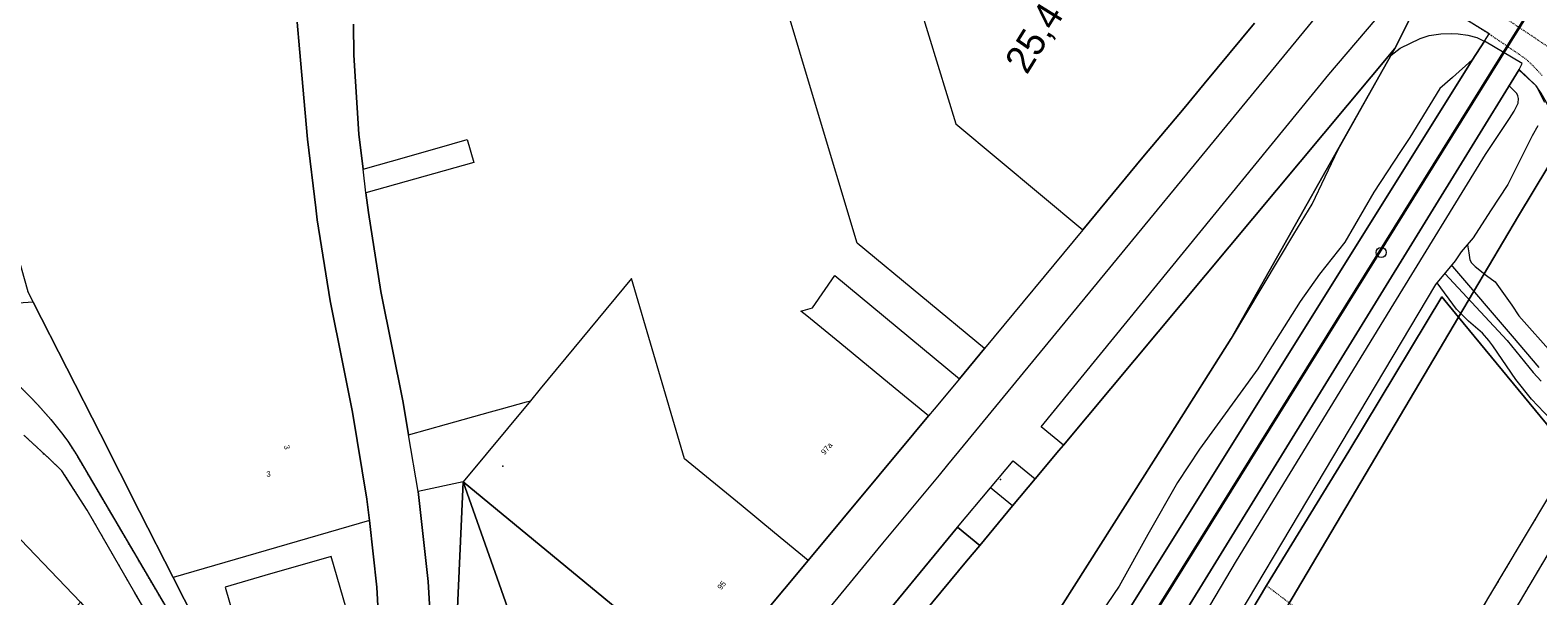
# Model space of a CAD drawing. Header units: millimetres. Extents: x -191 to 81095, y -508122 to 28741.
# Tile 194 of 251: x 5096 to 5287, y 10515 to 10587. Entities that reach past the tile are written whole.
import ezdxf
from ezdxf.enums import TextEntityAlignment as Align

# ---------------------------------------------------------------- set-up
doc = ezdxf.new("R2010")
doc.units = ezdxf.units.MM
for name, pattern in [('VE22-087 DB - VST Hervest-Dorsten ALK VA2736$0$1', [0]), ('VE22-087 DB - VST Hervest-Dorsten ALK VA2736$0$2', [0.16, 0.06, -0.1]), ('VE22-087 DB - VST Hervest-Dorsten ALK VA2736$0$3', [0.26, 0.11, -0.15])]:
    doc.linetypes.add(name, pattern=pattern)
doc.layers.get('0').update_dxf_attribs({"color": 251})
for name, color, linetype, lineweight in [('240620_Dorsten Achse$0$EB-62273R-A-ACHSE', 1, 'Continuous', 35), ('240620_Dorsten Achse$0$EB-62273S-A-KM', 1, 'Continuous', 18), ('240620_Dorsten Achse$0$EB-62273S-A-KMTXT', 1, 'Continuous', 35), ('VE22-087 DB - VST Hervest-Dorsten ALK VA2736$0$AX_Bahnverkehr', 7, 'VE22-087 DB - VST Hervest-Dorsten ALK VA2736$0$1', 18), ('VE22-087 DB - VST Hervest-Dorsten ALK VA2736$0$AX_Flurstueck', 9, 'VE22-087 DB - VST Hervest-Dorsten ALK VA2736$0$1', 18), ('VE22-087 DB - VST Hervest-Dorsten ALK VA2736$0$AX_Gebaeude', 7, 'VE22-087 DB - VST Hervest-Dorsten ALK VA2736$0$1', 18), ('VE22-087 DB - VST Hervest-Dorsten ALK VA2736$0$AX_Gehoelz', 7, 'VE22-087 DB - VST Hervest-Dorsten ALK VA2736$0$1', 18), ('VE22-087 DB - VST Hervest-Dorsten ALK VA2736$0$AX_Gelaendekante', 7, 'VE22-087 DB - VST Hervest-Dorsten ALK VA2736$0$1', 18), ('VE22-087 DB - VST Hervest-Dorsten ALK VA2736$0$AX_Gleis', 7, 'VE22-087 DB - VST Hervest-Dorsten ALK VA2736$0$1', 18), ('VE22-087 DB - VST Hervest-Dorsten ALK VA2736$0$AX_LagebezeichnungMitHausnummer', 7, 'VE22-087 DB - VST Hervest-Dorsten ALK VA2736$0$1', 18), ('VE22-087 DB - VST Hervest-Dorsten ALK VA2736$0$AX_SonstigerVermessungspunkt_V1230_G2300', 7, 'VE22-087 DB - VST Hervest-Dorsten ALK VA2736$0$1', 18), ('VE22-087 DB - VST Hervest-Dorsten ALK VA2736$0$AX_SonstigerVermessungspunkt_V9500', 7, 'VE22-087 DB - VST Hervest-Dorsten ALK VA2736$0$1', 18), ('VE22-087 DB - VST Hervest-Dorsten ALK VA2736$0$AX_SonstigesBauwerkOderSonstigeEinrichtung', 7, 'VE22-087 DB - VST Hervest-Dorsten ALK VA2736$0$1', 18), ('VE22-087 DB - VST Hervest-Dorsten ALK VA2736$0$AX_SportFreizeitUndErholungsflaeche', 7, 'VE22-087 DB - VST Hervest-Dorsten ALK VA2736$0$1', 18), ('VE22-087 DB - VST Hervest-Dorsten ALK VA2736$0$AX_Strassenverkehr', 7, 'VE22-087 DB - VST Hervest-Dorsten ALK VA2736$0$1', 18), ('VE22-087 DB - VST Hervest-Dorsten ALK VA2736$0$AX_Strassenverkehrsanlage', 7, 'VE22-087 DB - VST Hervest-Dorsten ALK VA2736$0$1', 18), ('VE22-087 DB - VST Hervest-Dorsten ALK VA2736$0$AX_Wald', 7, 'VE22-087 DB - VST Hervest-Dorsten ALK VA2736$0$1', 18), ('VE22-087 DB - VST Hervest-Dorsten ALK VA2736$0$AX_Weg', 7, 'VE22-087 DB - VST Hervest-Dorsten ALK VA2736$0$1', 18), ('VE22-087 DB - VST Hervest-Dorsten ALK VA2736$0$AX_Wohnbauflaeche', 7, 'VE22-087 DB - VST Hervest-Dorsten ALK VA2736$0$1', 18)]:
    doc.layers.add(name, color=color, linetype=linetype, lineweight=lineweight)
doc.layers.add('XREF ALK Kataster', color=251, linetype='Continuous')
doc.styles.add('240620_Dorsten Achse$0$PROVI', font='PROVI.SHX')
doc.styles.add('VE22-087 DB - VST Hervest-Dorsten ALK VA2736$0$0', font='arial.ttf')

# ---------------------------------------------------------------- blocks, each defined once
blk = doc.blocks.new('VE22-087 DB - VST Hervest-Dorsten ALK VA2736$0$99')
at = {"color": 0}
blk.add_point((0, 0), dxfattribs=at)
blk = doc.blocks.new('VE22-087 DB - VST Hervest-Dorsten ALK VA2736')
at = {"layer": 'VE22-087 DB - VST Hervest-Dorsten ALK VA2736$0$AX_Flurstueck', "linetype": 'VE22-087 DB - VST Hervest-Dorsten ALK VA2736$0$1', "lineweight": 13, "ltscale": 0.5}
for points in [[(5209.3, 10512.97, 0), (5214.57, 10519.34, 0), (5216.25, 10521.35, 0), (5220.43, 10526.36, 0), (5223.29, 10529.79, 0), (5226.29, 10533.38, 0), (5226.87, 10534.09, 0), (5268.85, 10584.39, 0), (5271.92, 10590.44, 0)], [(5251.09, 10587.6, 0), (5244.69, 10579.9, 0), (5242.15, 10576.82, 0), (5236.91, 10570.63, 0), (5229.31, 10561.41, 0), (5216.88, 10546.35, 0), (5213.68, 10542.5, 0), (5210.48, 10538.65, 0), (5209.75, 10537.79, 0), (5207.92, 10535.57, 0), (5194.5, 10519.45, 0), (5185.53, 10508.68, 0)], [(5147.02, 10505.31, 0), (5146.38, 10516.8, 0), (5145.11, 10528.18, 0), (5143.88, 10535.38, 0), (5143.18, 10539.51, 0), (5140.36, 10553.59, 0), (5138.78, 10563.59, 0), (5138.48, 10566.07, 0), (5138.11, 10569.08, 0), (5137.58, 10573.51, 0), (5136.95, 10583.54, 0), (5136.89, 10587.5, 0)], [(5129.75, 10587.75, 0), (5130.05, 10584.37, 0), (5131.07, 10572.89, 0), (5132.12, 10564.17, 0), (5132.3, 10562.66, 0), (5133.93, 10552.39, 0), (5135.54, 10544.39, 0), (5136.77, 10538.27, 0), (5138.61, 10527.23, 0), (5138.91, 10524.52, 0), (5139.85, 10516.07, 0), (5140.46, 10505.04, 0)], [(5271.92, 10590.44, 0), (5268.85, 10584.39, 0), (5248.13, 10547.61, 0), (5240.47, 10535.52, 0), (5234.68, 10526.38, 0), (5220.38, 10503.81, 0), (5209.33, 10486.36, 0), (5164.57, 10415.7, 0), (5162.7, 10412.74, 0), (5140.32, 10377.43, 0), (5136.46, 10371.32, 0), (5147.64, 10372.96, 0), (5146.41, 10370.99, 0), (5147.22, 10370.44, 0), (5163.09, 10373.89, 0), (5165.26, 10377.38, 0), (5175.14, 10379.67, 0), (5184.78, 10395.72, 0), (5233.56, 10476.95, 0), (5276.93, 10550.33, 0), (5284.53, 10563.17, 0), (5290.12, 10572.45, 0)], [(5081.41, 10536, 0), (5102.32, 10514.17, 0), (5114.5, 10500.04, 0), (5135.61, 10475.09, 0), (5140.63, 10476.49, 0), (5149.9, 10465.52, 0), (5151.22, 10467.12, 0), (5154.12, 10470.62, 0), (5155.19, 10471.92, 0), (5144.45, 10480.7, 0), (5144.18, 10480.92, 0), (5142.56, 10482.67, 0), (5142.17, 10483.09, 0), (5140.9, 10485.67, 0), (5136.02, 10484.72, 0), (5121.05, 10503.48, 0), (5114.04, 10517.3, 0), (5109.79, 10525.67, 0), (5104.82, 10535.47, 0), (5096.31, 10552.22, 0), (5087.52, 10551.63, 0)]]:
    blk.add_polyline3d(points, dxfattribs=at)
for points in [[(5268.85, 10584.39, 0), (5226.87, 10534.09, 0), (5226.29, 10533.38, 0), (5223.29, 10529.79, 0), (5220.43, 10526.36, 0), (5216.25, 10521.35, 0), (5214.57, 10519.34, 0), (5209.3, 10512.97, 0), (5209.45, 10512.85, 0), (5218.44, 10505.41, 0), (5220.38, 10503.81, 0), (5234.68, 10526.38, 0), (5240.47, 10535.52, 0), (5248.13, 10547.61, 0)], [(5284.53, 10563.17, 0), (5276.93, 10550.33, 0), (5233.56, 10476.95, 0), (5184.78, 10395.72, 0), (5175.14, 10379.67, 0), (5200.69, 10385.57, 0), (5216.47, 10400.66, 0), (5233.88, 10417.3, 0), (5271.21, 10454.6, 0), (5273.57, 10456.96, 0), (5274.9, 10458.29, 0), (5296.33, 10479.7, 0), (5310.15, 10493.48, 0), (5308.99, 10496.62, 0), (5305.06, 10507.24, 0), (5303.88, 10512.51, 0), (5299.83, 10530.5, 0), (5290.65, 10571.27, 0), (5290.12, 10572.45, 0)], [(5178.85, 10532.36, 0), (5174.94, 10545.59, 0), (5172.11, 10555.22, 0), (5160.56, 10541.22, 0), (5159.32, 10539.72, 0), (5150.81, 10529.42, 0), (5181.64, 10503.97, 0), (5185.53, 10508.68, 0), (5194.5, 10519.45, 0), (5190.27, 10522.94, 0), (5186.03, 10526.45, 0)], [(5051.39, 10536.55, 0), (5048.65, 10533.9, 0), (5044.01, 10529.42, 0), (5035.43, 10521.11, 0), (5044.05, 10504.17, 0), (5065.76, 10488.07, 0), (5071.96, 10488.38, 0), (5083.17, 10496.86, 0), (5094.77, 10505.64, 0), (5095.06, 10505.96, 0), (5100.5, 10512.11, 0), (5102.32, 10514.17, 0), (5081.41, 10536, 0)], [(5148.94, 10488.03, 0), (5150.81, 10529.42, 0), (5145.11, 10528.18, 0), (5146.38, 10516.8, 0), (5147.02, 10505.31, 0), (5146.97, 10493.89, 0), (5147.36, 10490.73, 0)], [(5160.48, 10501.97, 0), (5150.81, 10529.42, 0), (5148.94, 10488.03, 0), (5160.59, 10478.48, 0), (5172.1, 10492.28, 0)], [(5181.64, 10503.97, 0), (5150.81, 10529.42, 0), (5160.48, 10501.97, 0), (5172.1, 10492.28, 0)], [(5121.05, 10503.48, 0), (5136.02, 10484.72, 0), (5140.9, 10485.67, 0), (5140.49, 10488.58, 0), (5140.46, 10505.04, 0), (5139.85, 10516.07, 0), (5138.91, 10524.52, 0), (5114.04, 10517.3, 0)]]:
    blk.add_polyline3d(points, close=True, dxfattribs=at)
at = {"layer": 'VE22-087 DB - VST Hervest-Dorsten ALK VA2736$0$AX_Gebaeude', "color": 7, "linetype": 'VE22-087 DB - VST Hervest-Dorsten ALK VA2736$0$1', "lineweight": 13, "ltscale": 0.5}
blk.add_polyline3d([(5137.95, 10506.54, 0), (5134.09, 10519.97, 0), (5125.66, 10517.53, 0), (5120.63, 10516.07, 0), (5122.58, 10509.33, 0), (5122.8, 10509.39, 0), (5122.51, 10510.37, 0), (5127.77, 10511.91, 0), (5130.03, 10504.25, 0), (5131.15, 10504.58, 0), (5136.94, 10506.25, 0)], close=True, dxfattribs=at)
at = {"layer": 'VE22-087 DB - VST Hervest-Dorsten ALK VA2736$0$AX_Gelaendekante', "color": 18, "linetype": 'VE22-087 DB - VST Hervest-Dorsten ALK VA2736$0$1', "lineweight": 13, "ltscale": 0.5, "true_color": 0x520000}
for points in [[(5278.05, 10559.51, 0), (5278.25, 10558.49, 0), (5278.35, 10557.58, 0), (5278.59, 10557.19, 0), (5279.05, 10556.75, 0), (5280.49, 10555.62, 0), (5281.56, 10554.8, 0), (5283.68, 10551.83, 0), (5284.57, 10550.48, 0), (5289, 10545.51, 0)], [(5290.19, 10535.68, 0), (5286.19, 10539.9, 0), (5284.18, 10542.41, 0), (5281.29, 10546.66, 0), (5280.76, 10547.36, 0), (5279.96, 10548.28, 0), (5278.18, 10549.82, 0), (5276.68, 10551.33, 0), (5274.22, 10554.68, 0)], [(5275.19, 10555.85, 0), (5283.1, 10547.37, 0), (5286.4, 10543.31, 0), (5287.39, 10542.19, 0)], [(5287.14, 10543.94, 0), (5283.75, 10547.92, 0), (5276.23, 10556.74, 0), (5276.08, 10556.91, 0)]]:
    blk.add_polyline3d(points, dxfattribs=at)
at = {"layer": 'VE22-087 DB - VST Hervest-Dorsten ALK VA2736$0$AX_SonstigesBauwerkOderSonstigeEinrichtung', "color": 7, "linetype": 'VE22-087 DB - VST Hervest-Dorsten ALK VA2736$0$3', "lineweight": 13, "ltscale": 0.5}
blk.add_polyline3d([(5252.59, 10516.26, 0), (5255.49, 10514.06, 0), (5272.62, 10501.09, 0)], dxfattribs=at)
at = {"layer": 'VE22-087 DB - VST Hervest-Dorsten ALK VA2736$0$AX_SportFreizeitUndErholungsflaeche', "color": 253, "linetype": 'VE22-087 DB - VST Hervest-Dorsten ALK VA2736$0$1', "lineweight": 13, "ltscale": 0.5, "true_color": 0x999999}
blk.add_polyline3d([(5081.41, 10536, 0), (5051.39, 10536.55, 0), (5048.65, 10533.9, 0), (5044.01, 10529.42, 0), (5035.43, 10521.11, 0), (5044.05, 10504.17, 0), (5065.76, 10488.07, 0), (5071.96, 10488.38, 0), (5083.17, 10496.86, 0), (5094.77, 10505.64, 0), (5095.06, 10505.96, 0), (5100.5, 10512.11, 0), (5102.32, 10514.17, 0)], close=True, dxfattribs=at)
at = {"layer": 'VE22-087 DB - VST Hervest-Dorsten ALK VA2736$0$AX_Strassenverkehr', "color": 253, "linetype": 'VE22-087 DB - VST Hervest-Dorsten ALK VA2736$0$1', "lineweight": 13, "ltscale": 0.5, "true_color": 0x999999}
blk.add_polyline3d([(5213.46, 10523.69, 0), (5201.84, 10509.56, 0), (5204.6, 10507.28, 0), (5209.3, 10512.97, 0), (5214.57, 10519.34, 0), (5216.25, 10521.35, 0)], close=True, dxfattribs=at)
at = {"layer": 'VE22-087 DB - VST Hervest-Dorsten ALK VA2736$0$AX_Wald', "color": 3, "linetype": 'VE22-087 DB - VST Hervest-Dorsten ALK VA2736$0$1', "lineweight": 13, "ltscale": 0.5, "true_color": 0x00ff00}
for points in [[(5290.12, 10572.45, 0), (5284.53, 10563.17, 0), (5276.93, 10550.33, 0), (5291.44, 10532.7, 0)], [(5291.89, 10526.38, 0), (5258.4, 10469.85, 0), (5258.48, 10468.39, 0), (5258.69, 10467.36, 0), (5259.39, 10466.07, 0), (5261.68, 10463.12, 0), (5266.69, 10458.44, 0), (5271.21, 10454.6, 0), (5273.57, 10456.96, 0), (5271.53, 10459.07, 0), (5270.14, 10457.73, 0), (5265.61, 10462.38, 0), (5273.7, 10470.19, 0), (5278.24, 10465.61, 0), (5272.88, 10460.39, 0), (5274.9, 10458.29, 0), (5296.33, 10479.7, 0)]]:
    blk.add_polyline3d(points, dxfattribs=at)
at = {"layer": 'VE22-087 DB - VST Hervest-Dorsten ALK VA2736$0$AX_Weg', "color": 7, "linetype": 'VE22-087 DB - VST Hervest-Dorsten ALK VA2736$0$2', "lineweight": 13, "ltscale": 0.5}
for points in [[(5288.16, 10584.69, 0), (5279.59, 10590.43, 0), (5278.74, 10591.12, 0), (5277.95, 10591.85, 0), (5277.23, 10592.65, 0), (5276.63, 10593.37, 0), (5276.32, 10594.18, 0), (5276.08, 10594.92, 0), (5275.96, 10595.63, 0), (5275.77, 10596.59, 0), (5275.58, 10597.65, 0), (5271.92, 10590.44, 0), (5273.33, 10590.05, 0), (5275.08, 10589.44, 0), (5276.49, 10588.77, 0), (5278.3, 10587.82, 0), (5280.8, 10586.26, 0), (5285.49, 10583.06, 0), (5286.5, 10582.08, 0), (5287.55, 10580.94, 0)], [(5296.33, 10479.7, 0), (5274.9, 10458.29, 0), (5272.88, 10460.39, 0), (5271.53, 10459.07, 0), (5273.57, 10456.96, 0), (5271.21, 10454.6, 0), (5266.69, 10458.44, 0), (5261.68, 10463.12, 0), (5259.39, 10466.07, 0), (5258.69, 10467.36, 0), (5258.48, 10468.39, 0), (5258.4, 10469.85, 0), (5291.89, 10526.38, 0)], [(5291.44, 10532.7, 0), (5282.45, 10517.62, 0), (5272.62, 10501.09, 0)]]:
    blk.add_polyline3d(points, dxfattribs=at)
at = {"layer": 'VE22-087 DB - VST Hervest-Dorsten ALK VA2736$0$AX_SonstigerVermessungspunkt_V1230_G2300', "color": 7, "xscale": 0.5, "yscale": 0.5, "zscale": 0.5}
for p, rotation in [((5097.6, 10532.96), 1.589572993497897), ((5218.89, 10529.74), 1.589571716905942)]:
    blk.add_blockref('VE22-087 DB - VST Hervest-Dorsten ALK VA2736$0$99', p, dxfattribs=dict(at, rotation=rotation))
at = {"layer": 'VE22-087 DB - VST Hervest-Dorsten ALK VA2736$0$AX_SonstigerVermessungspunkt_V9500', "color": 7, "xscale": 0.5, "yscale": 0.5, "zscale": 0.5, "rotation": 1.589572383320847}
blk.add_blockref('VE22-087 DB - VST Hervest-Dorsten ALK VA2736$0$99', (5155.81, 10531.42), dxfattribs=at)
at = {"layer": 'VE22-087 DB - VST Hervest-Dorsten ALK VA2736$0$AX_LagebezeichnungMitHausnummer', "color": 7, "char_height": 0.7, "attachment_point": 2, "style": 'VE22-087 DB - VST Hervest-Dorsten ALK VA2736$0$0', "bg_fill": 3, "box_fill_scale": 1, "bg_fill_color": 256, "bg_fill_transparency": 0}
for s, insert, rotation in [('3', (5128.81, 10533.92), 286.2416), ('97a', (5196.59, 10533.87), 50.1986), ('3', (5126.12, 10530.78), 1.5896), ('95', (5183.28, 10516.52), 50.1986)]:
    blk.add_mtext(s, dxfattribs=dict(at, insert=insert, rotation=rotation))
at = {"layer": 'VE22-087 DB - VST Hervest-Dorsten ALK VA2736$0$AX_Bahnverkehr', "color": 253, "linetype": 'VE22-087 DB - VST Hervest-Dorsten ALK VA2736$0$1', "lineweight": 13, "ltscale": 0.5, "true_color": 0x999999}
blk.add_polyline3d([(5278.67, 10582.92, 0), (5152.56, 10380.9, 0), (5147.64, 10372.96, 0), (5146.41, 10370.99, 0), (5147.22, 10370.44, 0), (5163.09, 10373.89, 0), (5165.26, 10377.38, 0), (5170.4, 10385.64, 0), (5165.69, 10388.39, 0), (5284.61, 10581.73, 0), (5285.01, 10582.48, 0), (5280.23, 10585.33, 0)], close=True, dxfattribs=at)
at = {"layer": 'VE22-087 DB - VST Hervest-Dorsten ALK VA2736$0$AX_Gehoelz', "color": 3, "linetype": 'VE22-087 DB - VST Hervest-Dorsten ALK VA2736$0$1', "lineweight": 13, "ltscale": 0.5, "true_color": 0x00ff00}
for points in [[(5271.92, 10590.44, 0), (5268.85, 10584.39, 0), (5248.13, 10547.61, 0), (5240.47, 10535.52, 0), (5234.68, 10526.38, 0), (5220.38, 10503.81, 0), (5209.33, 10486.36, 0), (5164.57, 10415.7, 0), (5162.7, 10412.74, 0), (5140.32, 10377.43, 0), (5136.46, 10371.32, 0), (5147.64, 10372.96, 0), (5152.56, 10380.9, 0), (5278.67, 10582.92, 0), (5280.23, 10585.33, 0), (5280.8, 10586.26, 0), (5278.3, 10587.82, 0), (5276.49, 10588.77, 0), (5275.08, 10589.44, 0), (5273.33, 10590.05, 0)], [(5287.41, 10578.73, 0), (5286.78, 10579.67, 0), (5284.61, 10581.73, 0), (5165.69, 10388.39, 0), (5170.4, 10385.64, 0), (5165.26, 10377.38, 0), (5175.14, 10379.67, 0), (5184.78, 10395.72, 0), (5181.7, 10395.25, 0), (5188.99, 10407.99, 0), (5201.56, 10429.97, 0), (5211.49, 10446.88, 0), (5221.68, 10464.28, 0), (5231.17, 10480.57, 0), (5242.37, 10499.06, 0), (5252.59, 10516.26, 0), (5263.04, 10533.32, 0), (5274.82, 10552.9, 0), (5276.93, 10550.33, 0), (5284.53, 10563.17, 0), (5290.12, 10572.45, 0), (5289.44, 10574.32, 0), (5288.74, 10576.03, 0), (5288.1, 10577.53, 0)]]:
    blk.add_polyline3d(points, close=True, dxfattribs=at)
at = {"layer": 'VE22-087 DB - VST Hervest-Dorsten ALK VA2736$0$AX_Gelaendekante', "color": 18, "linetype": 'VE22-087 DB - VST Hervest-Dorsten ALK VA2736$0$1', "lineweight": 13, "ltscale": 0.5, "true_color": 0x520000}
for points in [[(5209.34, 10486.35, 0), (5240.49, 10535.51, 0), (5248.15, 10547.6, 0), (5256.06, 10560.83, 0), (5258.39, 10564.66, 0), (5261.67, 10571.6, 0), (5268.4, 10583.56, 0), (5269.53, 10584.46, 0), (5272.07, 10585.68, 0), (5273.21, 10586.03, 0), (5274.67, 10586.26, 0), (5275.98, 10586.3, 0), (5276.87, 10586.24, 0), (5278.09, 10586.11, 0), (5279.24, 10585.78, 0), (5280.19, 10585.33, 0)], [(5278.64, 10582.94, 0), (5276.15, 10580.73, 0), (5274.56, 10579.33, 0), (5270.77, 10573.11, 0), (5269.59, 10571.35, 0), (5266.2, 10566.17, 0), (5262.51, 10559.81, 0), (5259.3, 10555.78, 0), (5256.85, 10552.3, 0), (5252.8, 10545.88, 0), (5251.49, 10543.74, 0), (5244.09, 10533.55, 0), (5241.33, 10529.32, 0), (5237.58, 10522.73, 0), (5233.91, 10516.18, 0), (5224.1, 10501.67, 0)], [(5284.62, 10581.63, 0), (5286.75, 10579.65, 0), (5287.82, 10577.58, 0)], [(5286.99, 10574.59, 0), (5286.25, 10573.32, 0), (5283.16, 10567.15, 0), (5280.97, 10563.81, 0), (5278.77, 10560.36, 0), (5277.26, 10558.59, 0), (5276.51, 10557.44, 0), (5274.01, 10554.45, 0), (5231.83, 10483.51, 0)], [(5224.45, 10478.29, 0), (5248.8, 10519.41, 0), (5268.73, 10551.99, 0), (5280.37, 10570.94, 0), (5283.4, 10575.53, 0), (5283.99, 10576.46, 0), (5284.47, 10577.48, 0), (5284.52, 10578.05, 0), (5284.46, 10578.4, 0), (5284.3, 10578.68, 0), (5284.09, 10578.92, 0), (5283.39, 10579.61, 0)]]:
    blk.add_polyline3d(points, dxfattribs=at)
at = {"layer": 'VE22-087 DB - VST Hervest-Dorsten ALK VA2736$0$AX_Gleis', "color": 7, "linetype": 'VE22-087 DB - VST Hervest-Dorsten ALK VA2736$0$1', "lineweight": 13, "ltscale": 0.5}
blk.add_polyline3d([(5033.19, 10102.35, 0), (5043.93, 10139.07, 0), (5052.81, 10167.53, 0), (5060.8, 10190.97, 0), (5067.68, 10209.39, 0), (5074.66, 10226.92, 0), (5083.97, 10248.31, 0), (5091.9, 10265.47, 0), (5103.37, 10288.34, 0), (5119.2, 10318.21, 0), (5127.8, 10333.22, 0), (5134.91, 10345.43, 0), (5138.99, 10352.27, 0), (5150.63, 10371.19, 0), (5282.67, 10583.88, 0)], dxfattribs=at)
at = {"layer": 'VE22-087 DB - VST Hervest-Dorsten ALK VA2736$0$AX_SonstigesBauwerkOderSonstigeEinrichtung', "color": 7, "linetype": 'VE22-087 DB - VST Hervest-Dorsten ALK VA2736$0$3', "lineweight": 13, "ltscale": 0.5}
blk.add_polyline3d([(5181.7, 10395.25, 0), (5188.99, 10407.99, 0), (5201.56, 10429.97, 0), (5211.49, 10446.88, 0), (5221.68, 10464.28, 0), (5231.17, 10480.57, 0), (5242.37, 10499.06, 0), (5252.59, 10516.26, 0), (5263.04, 10533.32, 0), (5274.82, 10552.9, 0), (5276.93, 10550.33, 0), (5291.44, 10532.7, 0), (5282.45, 10517.62, 0), (5272.62, 10501.09, 0), (5262.36, 10483.88, 0), (5252.15, 10466.67, 0), (5242.02, 10449.56, 0), (5235.96, 10439.3, 0), (5231.91, 10432.31, 0), (5221.7, 10414.97, 0), (5214.15, 10402.16, 0), (5212.88, 10400.01, 0)], dxfattribs=at)
at = {"layer": 'VE22-087 DB - VST Hervest-Dorsten ALK VA2736$0$AX_SportFreizeitUndErholungsflaeche', "color": 253, "linetype": 'VE22-087 DB - VST Hervest-Dorsten ALK VA2736$0$1', "lineweight": 13, "ltscale": 0.5, "true_color": 0x999999}
for points in [[(5093.17, 10543.02, 0), (5096, 10540.13, 0), (5096.9, 10539.2, 0), (5098.54, 10537.35, 0), (5099.9, 10535.66, 0), (5100.68, 10534.58, 0), (5101.53, 10533.28, 0), (5101.83, 10532.79, 0), (5116.99, 10506.96, 0)], [(5121.05, 10503.48, 0), (5114.04, 10517.3, 0), (5109.79, 10525.67, 0), (5104.82, 10535.47, 0), (5096.31, 10552.22, 0), (5095.62, 10553.58, 0)], [(5081.41, 10536, 0), (5102.32, 10514.17, 0)], [(5115.16, 10505.21, 0), (5109.18, 10515.33, 0), (5103.15, 10525.81, 0), (5099.93, 10530.84, 0), (5098.42, 10532.3, 0), (5095.14, 10535.34, 0)]]:
    blk.add_polyline3d(points, dxfattribs=at)
blk.add_polyline3d([(5263.04, 10533.32, 0), (5252.59, 10516.26, 0), (5242.37, 10499.06, 0), (5231.17, 10480.57, 0), (5221.68, 10464.28, 0), (5211.49, 10446.88, 0), (5201.56, 10429.97, 0), (5188.99, 10407.99, 0), (5181.7, 10395.25, 0), (5184.78, 10395.72, 0), (5212.88, 10400.01, 0), (5213.36, 10400.83, 0), (5214.15, 10402.16, 0), (5221.7, 10414.97, 0), (5231.91, 10432.31, 0), (5235.96, 10439.3, 0), (5242.02, 10449.56, 0), (5252.15, 10466.67, 0), (5262.36, 10483.88, 0), (5272.62, 10501.09, 0), (5282.45, 10517.62, 0), (5291.44, 10532.7, 0), (5276.93, 10550.33, 0), (5274.82, 10552.9, 0)], close=True, dxfattribs=at)
at = {"layer": 'VE22-087 DB - VST Hervest-Dorsten ALK VA2736$0$AX_Strassenverkehr', "color": 253, "linetype": 'VE22-087 DB - VST Hervest-Dorsten ALK VA2736$0$1', "lineweight": 13, "ltscale": 0.5, "true_color": 0x999999}
for points in [[(5251.09, 10587.6, 0), (5244.69, 10579.9, 0), (5242.15, 10576.82, 0), (5236.91, 10570.63, 0), (5229.31, 10561.41, 0), (5216.88, 10546.35, 0), (5213.68, 10542.5, 0), (5210.48, 10538.65, 0), (5209.75, 10537.79, 0), (5207.92, 10535.57, 0), (5194.5, 10519.45, 0), (5185.53, 10508.68, 0)], [(5201.84, 10509.56, 0), (5213.46, 10523.69, 0), (5216.25, 10521.35, 0), (5220.43, 10526.36, 0), (5217.64, 10528.66, 0), (5220.48, 10532.1, 0), (5223.29, 10529.79, 0), (5226.29, 10533.38, 0), (5226.87, 10534.09, 0), (5224.03, 10536.41, 0), (5260.48, 10581.1, 0), (5267.61, 10589.45, 0)], [(5129.75, 10587.75, 0), (5130.05, 10584.37, 0), (5131.07, 10572.89, 0), (5132.12, 10564.17, 0), (5132.3, 10562.66, 0), (5133.93, 10552.39, 0), (5135.54, 10544.39, 0), (5136.77, 10538.27, 0), (5138.61, 10527.23, 0), (5138.91, 10524.52, 0), (5139.85, 10516.07, 0), (5140.46, 10505.04, 0)], [(5147.02, 10505.31, 0), (5146.38, 10516.8, 0), (5145.11, 10528.18, 0), (5143.88, 10535.38, 0), (5143.18, 10539.51, 0), (5140.36, 10553.59, 0), (5138.78, 10563.59, 0), (5138.48, 10566.07, 0), (5138.11, 10569.08, 0), (5137.58, 10573.51, 0), (5136.95, 10583.54, 0), (5136.89, 10587.5, 0)]]:
    blk.add_polyline3d(points, dxfattribs=at)
at = {"layer": 'VE22-087 DB - VST Hervest-Dorsten ALK VA2736$0$AX_Strassenverkehrsanlage', "color": 7, "linetype": 'VE22-087 DB - VST Hervest-Dorsten ALK VA2736$0$1', "lineweight": 13, "ltscale": 0.5, "true_color": 0xf7f7f0}
for points in [[(5159.88, 10477.61, 0), (5160.98, 10476.86, 0), (5161.59, 10476.46, 0), (5162.22, 10476.18, 0), (5162.82, 10475.99, 0), (5163.44, 10475.81, 0), (5163.99, 10475.74, 0), (5164.7, 10475.74, 0), (5165.28, 10475.78, 0), (5165.94, 10475.92, 0), (5166.38, 10476.14, 0), (5166.84, 10476.45, 0), (5203.99, 10521.63, 0), (5211.15, 10530.28, 0), (5212.23, 10531.59, 0), (5214.22, 10533.99, 0), (5265.52, 10596.52, 0)], [(4948.65, 10376.18, 0), (4955.69, 10378.24, 0), (4968.98, 10381.62, 0), (4985.11, 10385.53, 0), (5028.77, 10396.21, 0), (5115.16, 10417.38, 0), (5116.72, 10417.77, 0), (5119.05, 10418.43, 0), (5121.13, 10419.23, 0), (5123.15, 10420.17, 0), (5124.82, 10420.92, 0), (5126.59, 10421.84, 0), (5128.29, 10422.91, 0), (5130.68, 10424.55, 0), (5132.12, 10425.69, 0), (5133.93, 10427.39, 0), (5138.19, 10432.11, 0), (5141.34, 10435.95, 0), (5170.52, 10471.48, 0), (5213.46, 10523.69, 0), (5217.64, 10528.66, 0)]]:
    blk.add_polyline3d(points, dxfattribs=at)
at = {"layer": 'VE22-087 DB - VST Hervest-Dorsten ALK VA2736$0$AX_Weg', "color": 7, "linetype": 'VE22-087 DB - VST Hervest-Dorsten ALK VA2736$0$2', "lineweight": 13, "ltscale": 0.5}
for points in [[(5095.14, 10535.34, 0), (5098.42, 10532.3, 0), (5099.93, 10530.84, 0), (5103.15, 10525.81, 0), (5109.18, 10515.33, 0), (5115.16, 10505.21, 0)], [(5116.99, 10506.96, 0), (5101.83, 10532.79, 0), (5101.53, 10533.28, 0), (5100.68, 10534.58, 0), (5099.9, 10535.66, 0), (5098.54, 10537.35, 0), (5096.9, 10539.2, 0), (5096, 10540.13, 0), (5093.17, 10543.02, 0)]]:
    blk.add_polyline3d(points, dxfattribs=at)
at = {"layer": 'VE22-087 DB - VST Hervest-Dorsten ALK VA2736$0$AX_Wohnbauflaeche', "color": 253, "linetype": 'VE22-087 DB - VST Hervest-Dorsten ALK VA2736$0$1', "lineweight": 13, "ltscale": 0.5, "true_color": 0x999999}
for points in [[(5136.89, 10587.5, 0), (5136.95, 10583.54, 0), (5137.58, 10573.51, 0), (5138.11, 10569.08, 0), (5143.67, 10570.67, 0), (5149.42, 10572.31, 0), (5151.3, 10572.84, 0), (5152.15, 10569.94, 0), (5138.48, 10566.07, 0), (5138.78, 10563.59, 0), (5140.36, 10553.59, 0), (5143.18, 10539.51, 0), (5143.88, 10535.38, 0), (5148.7, 10536.73, 0), (5154.25, 10538.29, 0), (5155.64, 10538.69, 0), (5158.84, 10539.58, 0), (5159.32, 10539.72, 0), (5150.81, 10529.42, 0), (5145.11, 10528.18, 0), (5146.38, 10516.8, 0), (5147.02, 10505.31, 0)], [(5185.53, 10508.68, 0), (5194.5, 10519.45, 0), (5207.92, 10535.57, 0), (5209.75, 10537.79, 0), (5205.54, 10541.26, 0), (5198.51, 10547.04, 0), (5194.34, 10550.48, 0), (5193.6, 10551.08, 0), (5195.08, 10551.51, 0), (5197.89, 10555.61, 0), (5213.68, 10542.5, 0), (5216.88, 10546.35, 0), (5200.71, 10559.72, 0), (5195.45, 10577.31, 0), (5189.37, 10597.69, 0)], [(5207.51, 10593.47, 0), (5213.25, 10574.82, 0), (5229.31, 10561.41, 0), (5236.91, 10570.63, 0), (5242.15, 10576.82, 0), (5244.69, 10579.9, 0), (5251.09, 10587.6, 0)], [(5093.41, 10599.49, 0), (5088.3, 10579.56, 0), (5090.19, 10572.83, 0), (5095.62, 10553.58, 0), (5096.31, 10552.22, 0), (5104.82, 10535.47, 0), (5109.79, 10525.67, 0), (5114.04, 10517.3, 0), (5121.05, 10503.48, 0), (5136.02, 10484.72, 0), (5140.9, 10485.67, 0), (5140.49, 10488.58, 0), (5140.46, 10505.04, 0), (5139.85, 10516.07, 0), (5138.91, 10524.52, 0), (5138.61, 10527.23, 0), (5136.77, 10538.27, 0), (5135.54, 10544.39, 0), (5133.93, 10552.39, 0), (5132.3, 10562.66, 0), (5132.12, 10564.17, 0), (5131.07, 10572.89, 0), (5130.05, 10584.37, 0), (5129.75, 10587.75, 0)]]:
    blk.add_polyline3d(points, dxfattribs=at)

msp = doc.modelspace()

# ---------------------------------------------------------------- block references
at = {"layer": 'XREF ALK Kataster', "color": 251}
msp.add_blockref('VE22-087 DB - VST Hervest-Dorsten ALK VA2736', (0, 0), dxfattribs=at)

# ---------------------------------------------------------------- next in the draw order: linework, layer by layer
at = {"layer": '240620_Dorsten Achse$0$EB-62273R-A-ACHSE', "color": 251}
msp.add_line((5161.758, 10389.32), (5308.175, 10625.009), dxfattribs=at)
at = {"layer": '240620_Dorsten Achse$0$EB-62273S-A-KM', "color": 251}
msp.add_circle((5267.131, 10558.515), 0.65, dxfattribs=at)

# ---------------------------------------------------------------- next in the draw order: texts
at = {"layer": '240620_Dorsten Achse$0$EB-62273S-A-KMTXT', "color": 251, "style": '240620_Dorsten Achse$0$PROVI'}
msp.add_text('25,4', height=3.5, rotation=58.21985, dxfattribs=at).set_placement((5224.628, 10584.848), align=Align.CENTER)

doc.saveas('drawing.dxf')
